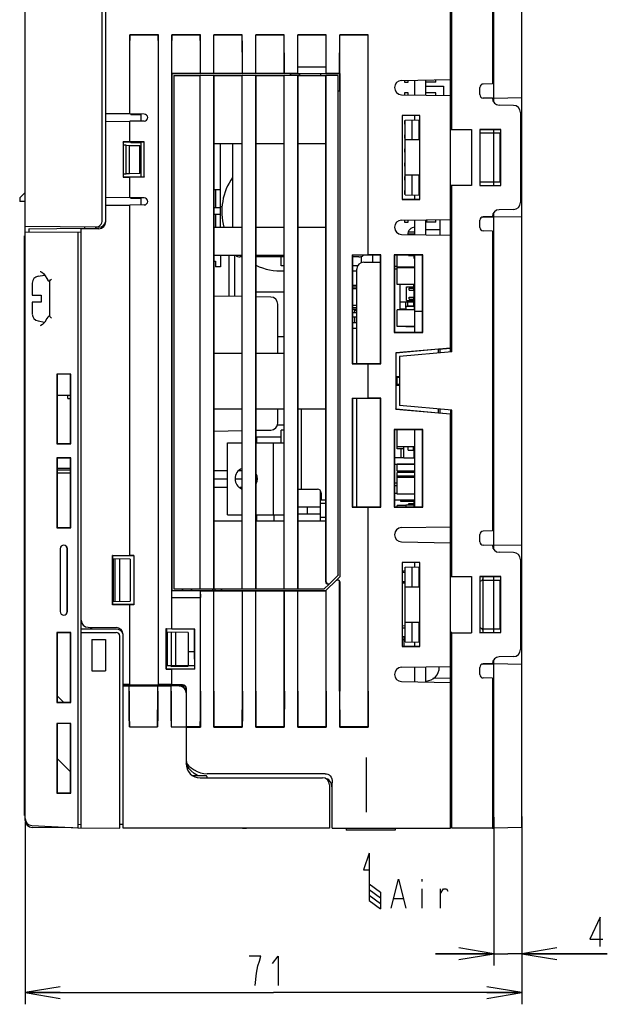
# Model space of a CAD drawing. Extents: x 36 to 422, y 13 to 287.
# Tile 14 of 16: x 199 to 250, y 151 to 236. Entities that reach past the tile are written whole.
import ezdxf

# ---------------------------------------------------------------- set-up
doc = ezdxf.new("R2010")
doc.units = 0
doc.header["$LTSCALE"] = 23.1
doc.layers.get('0').update_dxf_attribs({"linetype": 'CONTINUOUS'})
doc.layers.add('ALL_DIM', color=7, linetype='CONTINUOUS')
doc.layers.add('ALL_NOTE', color=7, linetype='CONTINUOUS')
doc.dimstyles.get("Standard").update_dxf_attribs({"dimtxt": 2.5, "dimasz": 2.5, "dimexe": 1.25, "dimexo": 0.625, "dimtad": 1, "dimcen": 2.5, "dimazin": 3, "dimtfac": 1, "dimtmove": 0, "dimatfit": 3})

# ---------------------------------------------------------------- blocks, each defined once
blk = doc.blocks.new('_OPEN')
at = {"color": 0, "linetype": 'BYBLOCK'}
for p, q in [((0, 0), (-1, 0.167)), ((-1, -0.167), (0, 0)), ((-1, 0), (0, 0))]:
    blk.add_line(p, q, dxfattribs=at)
blk = doc.blocks.new('*D8')
at = {"layer": 'ALL_DIM', "color": 2, "linetype": 'CONTINUOUS'}
for p, q in [((239.956, 167.573), (239.956, 154.839)), ((242.356, 167.615), (242.356, 154.839)), ((239.956, 155.839), (234.956, 155.839)), ((234.956, 155.839), (241.156, 155.839)), ((249.692, 155.839), (241.156, 155.839)), ((242.356, 155.839), (249.692, 155.839))]:
    blk.add_line(p, q, dxfattribs=at)
at = {"layer": 'ALL_DIM', "color": 2, "linetype": 'CONTINUOUS', "xscale": 3, "yscale": 3, "zscale": 3}
blk.add_blockref('_OPEN', (239.956, 155.839), dxfattribs=at)
at = {"layer": 'ALL_DIM', "color": 2, "linetype": 'CONTINUOUS', "xscale": 3, "yscale": 3, "zscale": 3, "rotation": 180}
blk.add_blockref('_OPEN', (242.356, 155.839), dxfattribs=at)
blk = doc.blocks.new('*D9')
at = {"layer": 'ALL_DIM', "color": 2, "linetype": 'CONTINUOUS'}
for p, q in [((242.356, 167.615), (242.356, 151.493)), ((199.756, 167.194), (199.756, 151.493)), ((199.756, 152.493), (221.056, 152.493)), ((242.356, 152.493), (221.056, 152.493))]:
    blk.add_line(p, q, dxfattribs=at)
at = {"layer": 'ALL_DIM', "color": 2, "linetype": 'CONTINUOUS', "xscale": 3, "yscale": 3, "zscale": 3, "rotation": 180}
blk.add_blockref('_OPEN', (199.756, 152.493), dxfattribs=at)
at = {"layer": 'ALL_DIM', "color": 2, "linetype": 'CONTINUOUS', "xscale": 3, "yscale": 3, "zscale": 3}
blk.add_blockref('_OPEN', (242.356, 152.493), dxfattribs=at)
blk = doc.blocks.new('ARROW_AIR_BL1', base_point=(229.502, 162.08))
at = {"color": 7, "linetype": 'CONTINUOUS'}
for p, q in [((229.262, 164.48), (228.782, 163.04)), ((229.262, 164.48), (229.262, 160.4)), ((228.782, 163.04), (229.262, 163.04)), ((229.262, 161.84), (230.222, 161.12)), ((229.262, 161.36), (230.222, 160.64)), ((229.262, 160.88), (230.222, 160.16)), ((230.222, 161.12), (230.222, 159.68)), ((229.262, 160.4), (230.222, 159.68))]:
    blk.add_line(p, q, dxfattribs=at)

msp = doc.modelspace()

# ---------------------------------------------------------------- linework, layer by layer
at = {"color": 7, "linetype": 'CONTINUOUS'}
for p, q in [((206.356, 218.831), (206.356, 243.407)), ((206.656, 218.703), (206.656, 243.423)), ((236.236, 207.506), (236.236, 243.423)), ((236.356, 226.636), (236.356, 243.423)), ((239.836, 243.423), (239.836, 230.542)), ((239.956, 228.96), (239.956, 243.36)), ((242.356, 166.665), (242.356, 243.318)), ((199.756, 167.291), (199.756, 241.893)), ((208.742, 234.737), (208.736, 234.743)), ((211.175, 234.742), (208.736, 234.743)), ((211.169, 234.736), (208.742, 234.737)), ((211.169, 234.736), (211.175, 234.742)), ((214.774, 234.741), (212.337, 234.742)), ((212.343, 234.736), (212.337, 234.742)), ((214.769, 234.736), (212.343, 234.736)), ((214.769, 234.736), (214.774, 234.741)), ((218.374, 234.741), (215.938, 234.741)), ((215.943, 234.735), (215.938, 234.741)), ((218.368, 234.735), (215.943, 234.735)), ((218.368, 234.735), (218.374, 234.741)), ((221.973, 234.74), (219.538, 234.74)), ((219.544, 234.735), (219.538, 234.74)), ((221.967, 234.734), (219.544, 234.735)), ((221.967, 234.734), (221.973, 234.74)), ((225.572, 234.739), (223.139, 234.74)), ((223.145, 234.734), (223.139, 234.74)), ((225.566, 234.733), (223.145, 234.734)), ((225.566, 234.733), (225.572, 234.739)), ((229.171, 234.738), (226.74, 234.739)), ((226.746, 234.733), (226.74, 234.739)), ((229.166, 234.733), (226.746, 234.733)), ((229.166, 234.733), (229.171, 234.738)), ((223.132, 232.013), (225.579, 232.013)), ((223.143, 231.423), (223.132, 232.013)), ((225.569, 231.423), (225.579, 232.013)), ((208.724, 227.956), (208.724, 231.648)), ((208.729, 227.956), (208.729, 231.648)), ((211.182, 178.943), (211.182, 231.648)), ((211.187, 178.949), (211.187, 231.648)), ((212.325, 183.75), (212.325, 231.648)), ((212.33, 231.433), (212.33, 231.648)), ((212.33, 231.433), (212.34, 231.423)), ((212.33, 231.433), (214.781, 231.433)), ((222.496, 231.423), (212.34, 231.423)), ((212.34, 231.423), (212.34, 187.023)), ((212.506, 231.273), (214.756, 231.273)), ((212.506, 231.273), (212.506, 187.173)), ((214.772, 231.268), (214.756, 231.273)), ((214.756, 187.173), (214.756, 231.273)), ((215.94, 231.268), (214.772, 231.268)), ((214.772, 187.178), (214.772, 231.268)), ((214.781, 231.433), (214.781, 231.648)), ((214.787, 231.439), (214.781, 231.433)), ((214.787, 231.439), (214.787, 231.648)), ((215.925, 231.439), (214.787, 231.439)), ((215.925, 231.439), (215.925, 231.648)), ((215.925, 231.439), (215.931, 231.433)), ((215.931, 231.433), (215.931, 231.648)), ((215.931, 231.433), (218.381, 231.433)), ((215.94, 231.268), (215.956, 231.273)), ((215.94, 187.178), (215.94, 231.268)), ((215.956, 231.273), (218.356, 231.273)), ((215.956, 187.173), (215.956, 231.273)), ((218.372, 231.268), (218.356, 231.273)), ((218.356, 187.173), (218.356, 231.273)), ((219.54, 231.268), (218.372, 231.268)), ((218.372, 187.178), (218.372, 231.268)), ((218.381, 231.433), (218.381, 231.648)), ((218.386, 231.439), (218.381, 231.433)), ((218.386, 231.439), (218.386, 231.648)), ((219.526, 231.439), (218.386, 231.439)), ((219.526, 231.439), (219.526, 231.648)), ((219.526, 231.439), (219.531, 231.433)), ((219.531, 231.433), (219.531, 231.648)), ((219.531, 231.433), (221.98, 231.433)), ((219.54, 231.268), (219.556, 231.273)), ((219.54, 187.178), (219.54, 231.268)), ((219.556, 231.273), (221.956, 231.273)), ((219.556, 187.173), (219.556, 231.273)), ((221.972, 231.268), (221.956, 231.273)), ((221.956, 187.173), (221.956, 231.273)), ((223.14, 231.268), (221.972, 231.268)), ((221.972, 187.178), (221.972, 231.268)), ((221.98, 231.433), (221.98, 231.648)), ((221.985, 231.439), (221.98, 231.433)), ((221.985, 231.439), (221.985, 231.648)), ((223.127, 231.439), (221.985, 231.439)), ((222.496, 231.423), (222.509, 231.409)), ((222.496, 231.423), (222.496, 231.273)), ((223.263, 231.41), (222.509, 231.409)), ((222.509, 231.409), (222.509, 231.273)), ((223.127, 231.439), (223.127, 231.648)), ((223.143, 231.423), (223.127, 231.439)), ((223.14, 231.268), (223.156, 231.273)), ((223.14, 187.178), (223.14, 231.268)), ((223.143, 231.423), (225.569, 231.423)), ((223.156, 231.273), (225.556, 231.273)), ((223.156, 187.173), (223.156, 231.273)), ((223.276, 231.423), (223.263, 231.41)), ((223.263, 231.273), (223.263, 231.41)), ((223.276, 231.423), (223.276, 231.273)), ((225.076, 231.423), (225.089, 231.41)), ((225.076, 231.423), (225.076, 231.273)), ((226.756, 231.41), (225.089, 231.41)), ((225.089, 231.41), (225.089, 231.273)), ((225.572, 231.268), (225.556, 231.273)), ((225.556, 187.758), (225.556, 231.273)), ((225.584, 231.439), (225.569, 231.423)), ((226.601, 231.268), (225.572, 231.268)), ((225.572, 187.763), (225.572, 231.268)), ((225.584, 231.439), (225.584, 231.648)), ((226.728, 231.439), (225.584, 231.439)), ((226.606, 231.273), (226.601, 231.268)), ((226.601, 188.357), (226.601, 231.268)), ((226.606, 188.373), (226.606, 231.273)), ((226.728, 231.439), (226.728, 231.648)), ((226.728, 231.439), (226.733, 231.433)), ((226.733, 231.433), (226.733, 231.648)), ((226.733, 231.433), (226.779, 231.433)), ((226.756, 231.41), (226.779, 231.433)), ((226.756, 229.923), (226.756, 231.41)), ((226.779, 188.246), (226.779, 231.433)), ((229.178, 215.845), (229.178, 231.648)), ((229.184, 215.851), (229.184, 231.648)), ((232.036, 230.833), (236.236, 230.907)), ((233.176, 229.592), (233.176, 230.853)), ((234.136, 229.576), (234.136, 230.87)), ((234.976, 230.673), (234.976, 230.885)), ((232.306, 230.838), (232.306, 230.673)), ((232.306, 230.673), (232.606, 230.673)), ((232.606, 230.673), (232.606, 230.843)), ((234.976, 230.673), (234.136, 230.673)), ((234.136, 230.343), (235.636, 230.343)), ((235.636, 230.343), (235.636, 229.55)), ((238.756, 229.618), (238.756, 230.228)), ((239.836, 230.542), (239.051, 230.528)), ((226.768, 229.923), (226.606, 229.923)), ((226.768, 188.246), (226.768, 229.923)), ((232.036, 229.612), (236.236, 229.539)), ((232.606, 229.773), (232.306, 229.773)), ((232.306, 229.773), (232.306, 229.608)), ((232.606, 229.602), (232.606, 229.773)), ((234.976, 229.773), (234.136, 229.773)), ((234.976, 229.561), (234.976, 229.773)), ((238.946, 229.34), (239.956, 229.323)), ((239.836, 229.304), (239.051, 229.318)), ((239.956, 229.323), (242.356, 229.365)), ((241.646, 228.691), (240.425, 228.713)), ((208.724, 227.956), (206.656, 227.974)), ((209.956, 227.945), (208.729, 227.956)), ((208.816, 227.955), (208.816, 227.883)), ((209.656, 227.883), (208.816, 227.883)), ((209.656, 227.948), (209.656, 227.338)), ((233.607, 227.834), (232.085, 227.834)), ((232.085, 227.834), (232.085, 220.612)), ((233.596, 227.823), (232.096, 227.823)), ((232.096, 227.823), (232.096, 220.623)), ((233.176, 227.452), (233.176, 227.823)), ((233.596, 220.623), (233.596, 227.823)), ((233.607, 220.612), (233.607, 227.834)), ((242.236, 228.091), (242.236, 220.354)), ((206.656, 227.311), (208.724, 227.329)), ((208.724, 225.559), (208.724, 227.329)), ((209.956, 227.34), (208.729, 227.33)), ((208.729, 225.554), (208.729, 227.33)), ((232.336, 227.373), (232.306, 227.373)), ((232.306, 227.373), (232.306, 227.073)), ((232.306, 227.073), (232.336, 227.073)), ((232.336, 227.437), (233.596, 227.459)), ((232.336, 221.009), (232.336, 227.437)), ((232.936, 225.723), (232.936, 227.447)), ((233.536, 227.458), (233.536, 225.723)), ((236.356, 226.631), (236.236, 226.631)), ((236.236, 226.623), (236.356, 226.624)), ((236.356, 226.636), (238.036, 226.636)), ((238.036, 226.636), (238.036, 221.809)), ((240.569, 226.636), (238.756, 226.636)), ((238.756, 226.636), (238.756, 221.809)), ((238.756, 226.623), (240.556, 226.623)), ((239.956, 221.823), (239.956, 226.623)), ((240.569, 226.636), (240.556, 226.623)), ((240.556, 221.823), (240.556, 226.623)), ((240.569, 221.81), (240.569, 226.636)), ((232.336, 226.173), (232.306, 226.173)), ((232.306, 226.173), (232.306, 225.873)), ((232.306, 225.873), (232.336, 225.873)), ((238.756, 226.323), (240.496, 226.323)), ((240.496, 222.123), (240.496, 226.323)), ((208.156, 225.543), (208.14, 225.559)), ((208.724, 225.559), (208.14, 225.559)), ((208.14, 225.559), (208.14, 222.527)), ((209.956, 225.543), (208.156, 225.543)), ((208.156, 225.543), (208.156, 222.543)), ((208.397, 225.264), (208.156, 225.268)), ((208.397, 225.264), (208.696, 225.259)), ((208.397, 222.822), (208.397, 225.264)), ((208.696, 225.259), (209.596, 225.243)), ((208.696, 222.826), (208.696, 225.259)), ((208.729, 225.554), (208.724, 225.559)), ((209.967, 225.554), (208.729, 225.554)), ((208.816, 225.543), (208.816, 225.483)), ((209.656, 225.483), (208.816, 225.483)), ((209.596, 222.843), (209.596, 225.243)), ((209.656, 225.543), (209.656, 222.543)), ((209.956, 225.543), (209.967, 225.554)), ((209.956, 222.543), (209.956, 225.543)), ((209.967, 222.532), (209.967, 225.554)), ((215.956, 225.423), (218.356, 225.423)), ((216.496, 218.223), (216.496, 225.423)), ((217.576, 218.223), (217.576, 225.423)), ((219.556, 225.423), (221.956, 225.423)), ((223.156, 225.423), (225.556, 225.423)), ((232.336, 224.973), (232.306, 224.973)), ((232.306, 224.973), (232.306, 224.673)), ((233.536, 225.723), (232.336, 225.723)), ((209.656, 224.583), (209.596, 224.583)), ((209.656, 224.283), (209.596, 224.283)), ((232.306, 224.673), (232.336, 224.673)), ((209.656, 223.623), (209.596, 223.623)), ((209.656, 223.383), (209.596, 223.383)), ((232.336, 223.773), (232.306, 223.773)), ((232.306, 223.773), (232.306, 223.473)), ((232.306, 223.473), (232.336, 223.473)), ((208.156, 222.543), (208.14, 222.527)), ((208.14, 222.527), (208.724, 222.527)), ((208.156, 222.818), (208.397, 222.822)), ((208.156, 222.543), (209.956, 222.543)), ((208.696, 222.826), (208.397, 222.822)), ((209.596, 222.843), (208.696, 222.826)), ((208.729, 222.532), (208.724, 222.527)), ((208.724, 220.756), (208.724, 222.527)), ((209.967, 222.532), (208.729, 222.532)), ((208.729, 220.756), (208.729, 222.532)), ((209.656, 223.083), (209.596, 223.083)), ((209.956, 222.543), (209.967, 222.532)), ((232.336, 222.573), (232.306, 222.573)), ((232.306, 222.573), (232.306, 222.273)), ((232.336, 222.723), (233.536, 222.723)), ((232.936, 220.998), (232.936, 222.723)), ((233.536, 222.723), (233.536, 220.988)), ((232.306, 222.273), (232.336, 222.273)), ((236.236, 221.823), (236.356, 221.822)), ((236.356, 221.814), (236.236, 221.815)), ((238.036, 221.809), (236.356, 221.809)), ((236.356, 207.517), (236.356, 221.809)), ((238.756, 222.123), (240.496, 222.123)), ((238.756, 221.823), (240.556, 221.823)), ((238.756, 221.809), (240.569, 221.81)), ((240.569, 221.81), (240.556, 221.823)), ((199.276, 220.743), (199.756, 221.223)), ((199.276, 220.743), (199.276, 220.443)), ((208.724, 220.756), (206.656, 220.774)), ((209.956, 220.745), (208.729, 220.756)), ((208.816, 220.755), (208.816, 220.683)), ((209.656, 220.748), (209.656, 220.138)), ((216.496, 221.433), (215.956, 221.433)), ((216.076, 221.433), (216.076, 219.933)), ((232.336, 221.373), (232.306, 221.373)), ((232.306, 221.373), (232.306, 221.073)), ((232.306, 221.073), (232.336, 221.073)), ((232.336, 221.009), (233.596, 220.987)), ((233.176, 220.623), (233.176, 220.994)), ((199.756, 220.443), (199.276, 220.443)), ((206.656, 220.111), (208.724, 220.129)), ((208.724, 190.039), (208.724, 220.129)), ((209.956, 220.14), (208.729, 220.13)), ((208.729, 190.034), (208.729, 220.13)), ((209.656, 220.683), (208.816, 220.683)), ((215.956, 219.933), (216.496, 219.933)), ((216.669, 219.975), (216.496, 219.975)), ((232.085, 220.612), (233.607, 220.612)), ((233.596, 220.623), (232.096, 220.623)), ((216.496, 219.333), (215.956, 219.333)), ((216.076, 219.333), (216.076, 218.223)), ((238.946, 219.105), (239.956, 219.123)), ((239.836, 219.142), (239.051, 219.128)), ((239.956, 190.56), (239.956, 219.485)), ((242.356, 219.081), (239.956, 219.123)), ((241.646, 219.754), (240.425, 219.733)), ((205.754, 218.231), (199.756, 218.283)), ((204.856, 218.103), (204.856, 218.239)), ((206.055, 218.228), (205.753, 218.229)), ((215.956, 218.223), (218.356, 218.223)), ((219.556, 218.223), (221.956, 218.223)), ((223.156, 218.223), (225.556, 218.223)), ((232.036, 218.833), (236.236, 218.907)), ((232.306, 218.838), (232.306, 218.673)), ((232.306, 218.673), (232.606, 218.673)), ((232.606, 218.673), (232.606, 218.843)), ((233.176, 217.592), (233.176, 218.853)), ((234.136, 217.576), (234.136, 218.87)), ((234.136, 218.793), (234.226, 218.793)), ((234.976, 218.673), (234.136, 218.673)), ((234.226, 218.793), (234.226, 218.872)), ((234.976, 218.673), (234.976, 218.885)), ((235.336, 218.891), (235.336, 217.555)), ((238.756, 218.218), (238.756, 218.828)), ((199.756, 217.503), (199.696, 217.503)), ((199.696, 167.703), (199.696, 217.503)), ((199.756, 217.803), (204.556, 217.845)), ((200.056, 218.105), (204.855, 218.147)), ((200.056, 218.105), (200.056, 217.805)), ((204.256, 217.842), (204.256, 166.639)), ((204.556, 166.654), (204.556, 218.145)), ((206.056, 218.103), (204.556, 218.103)), ((232.036, 217.612), (236.236, 217.539)), ((233.176, 217.623), (232.591, 217.623)), ((233.176, 217.803), (232.613, 217.803)), ((234.136, 218.043), (235.336, 218.043)), ((239.836, 217.904), (239.051, 217.918)), ((239.836, 217.904), (239.836, 192.142)), ((215.956, 215.823), (218.356, 215.823)), ((216.496, 215.823), (216.496, 214.833)), ((217.216, 215.82), (217.216, 212.296)), ((217.696, 215.82), (217.696, 212.288)), ((218.356, 215.673), (218.188, 215.673)), ((219.556, 215.823), (221.956, 215.823)), ((221.956, 215.673), (219.556, 215.673)), ((221.716, 214.906), (221.716, 215.673)), ((227.813, 215.846), (229.178, 215.845)), ((227.813, 215.846), (227.836, 215.823)), ((227.813, 215.846), (227.813, 206.5)), ((230.236, 215.823), (227.836, 215.823)), ((227.836, 215.823), (227.836, 206.523)), ((228.376, 215.673), (227.836, 215.673)), ((228.616, 215.192), (228.616, 215.725)), ((229.178, 215.845), (229.184, 215.851)), ((230.263, 215.85), (229.184, 215.851)), ((229.576, 215.223), (229.576, 215.823)), ((230.263, 215.85), (230.236, 215.823)), ((230.236, 206.523), (230.236, 215.823)), ((230.263, 206.495), (230.263, 215.85)), ((233.863, 215.85), (231.409, 215.85)), ((231.409, 215.85), (231.436, 215.823)), ((231.409, 215.85), (231.409, 209.196)), ((233.836, 215.823), (231.436, 215.823)), ((231.436, 215.823), (231.436, 209.223)), ((231.676, 213.303), (231.676, 215.823)), ((232.636, 215.823), (232.636, 215.787)), ((232.636, 215.787), (233.08, 215.787)), ((233.08, 215.787), (233.08, 215.583)), ((233.176, 209.223), (233.176, 215.823)), ((233.863, 215.85), (233.836, 215.823)), ((233.836, 209.223), (233.836, 215.823)), ((233.863, 209.196), (233.863, 215.85)), ((215.956, 215.313), (216.076, 215.313)), ((216.076, 215.313), (216.076, 214.833)), ((216.496, 214.833), (216.076, 214.833)), ((221.956, 214.906), (221.716, 214.906)), ((228.269, 214.906), (227.836, 214.906)), ((228.796, 215.223), (230.236, 215.223)), ((231.436, 214.884), (231.676, 214.884)), ((233.176, 214.793), (231.676, 214.793)), ((233.08, 215.583), (233.176, 215.583)), ((200.852, 214.026), (201.413, 214.125)), ((201.464, 214.061), (201.61, 213.814)), ((228.196, 214.443), (227.836, 214.443)), ((228.196, 206.523), (228.196, 214.623)), ((231.436, 214.656), (231.676, 214.656)), ((233.176, 214.743), (231.676, 214.743)), ((200.356, 213.403), (200.356, 212.403)), ((201.804, 213.583), (201.856, 213.547)), ((201.856, 210.621), (201.856, 213.585)), ((227.836, 213.243), (228.196, 213.243)), ((227.836, 213.105), (228.196, 213.105)), ((233.176, 213.303), (231.676, 213.303)), ((231.916, 211.203), (231.916, 213.303)), ((232.456, 213.123), (233.116, 213.123)), ((232.456, 211.923), (232.456, 213.123)), ((233.056, 213.303), (233.056, 213.123)), ((233.116, 213.003), (233.116, 213.123)), ((200.356, 212.403), (201.106, 212.403)), ((201.106, 212.403), (201.106, 211.803)), ((218.356, 212.276), (215.956, 212.318)), ((219.556, 212.673), (221.956, 212.673)), ((220.826, 212.233), (219.556, 212.255)), ((228.196, 212.943), (227.836, 212.943)), ((232.696, 213.003), (233.176, 213.003)), ((232.696, 212.823), (232.696, 213.003)), ((232.696, 212.823), (233.176, 212.823)), ((233.086, 212.823), (233.086, 213.003)), ((233.116, 212.223), (233.116, 212.823)), ((233.116, 212.613), (233.176, 212.613)), ((233.116, 212.433), (233.176, 212.433)), ((201.106, 211.803), (200.356, 211.803)), ((200.356, 211.803), (200.356, 210.783)), ((221.416, 207.423), (221.416, 211.633)), ((228.196, 211.503), (227.836, 211.503)), ((233.056, 211.803), (231.916, 211.803)), ((232.411, 211.323), (232.411, 211.803)), ((233.116, 211.413), (232.42, 211.413)), ((232.42, 211.413), (232.42, 211.143)), ((232.456, 211.923), (233.116, 211.923)), ((232.561, 211.803), (232.561, 211.473)), ((232.561, 211.473), (233.176, 211.473)), ((232.696, 212.223), (233.176, 212.223)), ((232.696, 212.043), (232.696, 212.223)), ((232.696, 212.043), (233.176, 212.043)), ((233.056, 211.923), (233.056, 211.473)), ((233.086, 212.043), (233.086, 212.223)), ((233.116, 211.923), (233.116, 212.043)), ((233.116, 211.413), (233.116, 211.143)), ((201.856, 210.658), (201.802, 210.621)), ((227.836, 211.341), (228.196, 211.341)), ((227.836, 211.203), (228.196, 211.203)), ((227.836, 210.903), (228.196, 210.903)), ((228.016, 211.203), (228.016, 210.903)), ((228.016, 211.118), (228.196, 211.118)), ((233.176, 211.143), (231.676, 211.143)), ((231.676, 209.703), (231.676, 211.143)), ((232.42, 211.203), (231.916, 211.203)), ((232.411, 211.143), (232.411, 211.203)), ((233.176, 211.233), (233.116, 211.233)), ((233.176, 211.023), (233.836, 211.023)), ((200.852, 210.18), (201.417, 210.08)), ((227.836, 210.543), (228.196, 210.543)), ((227.836, 210.033), (228.196, 210.033)), ((228.016, 210.543), (228.016, 210.033)), ((228.196, 209.523), (227.836, 209.523)), ((231.409, 209.196), (231.436, 209.223)), ((231.409, 209.196), (233.863, 209.196)), ((231.436, 209.223), (233.836, 209.223)), ((233.176, 209.703), (231.676, 209.703)), ((232.42, 209.703), (232.42, 209.673)), ((233.116, 209.673), (232.42, 209.673)), ((233.116, 209.703), (233.116, 209.673)), ((233.863, 209.196), (233.836, 209.223)), ((221.416, 208.833), (221.956, 208.833)), ((215.956, 207.423), (218.356, 207.423)), ((219.556, 207.423), (221.956, 207.423)), ((236.236, 207.847), (231.541, 207.436)), ((231.541, 207.436), (231.556, 207.423)), ((231.541, 207.436), (231.541, 202.609)), ((235.216, 207.743), (231.556, 207.423)), ((231.556, 207.423), (231.556, 202.623)), ((236.356, 207.517), (231.856, 207.123)), ((235.216, 207.747), (236.236, 207.837)), ((235.216, 207.417), (235.216, 207.747)), ((235.336, 207.758), (235.336, 207.427)), ((227.813, 206.5), (227.836, 206.523)), ((227.813, 206.5), (229.178, 206.5)), ((227.836, 206.523), (230.236, 206.523)), ((229.178, 206.5), (229.184, 206.495)), ((229.178, 203.545), (229.178, 206.5)), ((229.184, 206.495), (230.263, 206.495)), ((229.184, 203.551), (229.184, 206.495)), ((230.263, 206.495), (230.236, 206.523)), ((231.856, 207.123), (231.856, 202.923)), ((203.655, 205.622), (202.458, 205.621)), ((202.458, 205.621), (202.483, 205.596)), ((202.458, 205.621), (202.458, 199.625)), ((203.629, 205.596), (202.483, 205.596)), ((202.483, 205.596), (202.483, 199.65)), ((203.655, 205.622), (203.629, 205.596)), ((203.629, 199.649), (203.629, 205.596)), ((203.655, 199.624), (203.655, 205.622)), ((231.856, 205.387), (231.556, 205.371)), ((231.556, 204.675), (231.856, 204.659)), ((231.676, 204.723), (231.676, 205.377)), ((231.856, 205.323), (231.676, 205.323)), ((231.856, 204.723), (231.676, 204.723)), ((202.483, 203.811), (203.629, 203.811)), ((203.416, 203.511), (203.416, 203.811)), ((203.416, 203.511), (203.629, 203.511)), ((227.813, 203.546), (229.178, 203.545)), ((227.813, 203.546), (227.836, 203.523)), ((227.813, 203.546), (227.813, 194.2)), ((230.236, 203.523), (227.836, 203.523)), ((227.836, 203.523), (227.836, 194.223)), ((228.196, 194.223), (228.196, 203.523)), ((229.178, 203.545), (229.184, 203.551)), ((230.263, 203.55), (229.184, 203.551)), ((230.263, 203.55), (230.236, 203.523)), ((230.236, 194.223), (230.236, 203.523)), ((230.263, 194.195), (230.263, 203.55)), ((215.956, 202.623), (218.356, 202.623)), ((219.556, 202.623), (221.956, 202.623)), ((221.416, 201.412), (221.416, 202.623)), ((223.156, 202.623), (225.556, 202.623)), ((223.456, 195.723), (223.456, 202.623)), ((231.541, 202.609), (231.556, 202.623)), ((231.541, 202.609), (236.236, 202.199)), ((231.556, 202.623), (235.216, 202.303)), ((236.356, 202.529), (231.856, 202.923)), ((235.216, 202.298), (235.216, 202.629)), ((235.216, 202.298), (236.236, 202.209)), ((235.336, 202.618), (235.336, 202.288)), ((236.236, 202.54), (236.236, 202.209)), ((236.236, 166.623), (236.236, 202.204)), ((236.356, 188.236), (236.356, 202.529)), ((221.398, 201.273), (221.956, 201.273)), ((215.956, 200.728), (218.356, 200.769)), ((219.556, 200.79), (220.826, 200.813)), ((221.956, 200.806), (221.716, 200.806)), ((221.716, 199.719), (221.716, 200.806)), ((233.863, 200.85), (231.409, 200.85)), ((231.409, 200.85), (231.436, 200.823)), ((231.409, 200.85), (231.409, 194.196)), ((233.836, 200.823), (231.436, 200.823)), ((231.436, 200.823), (231.436, 194.223)), ((231.676, 199.203), (231.676, 200.823)), ((233.176, 194.223), (233.176, 200.823)), ((233.863, 200.85), (233.836, 200.823)), ((233.836, 194.223), (233.836, 200.823)), ((233.863, 194.196), (233.863, 200.85)), ((202.458, 199.625), (202.483, 199.65)), ((202.458, 199.625), (203.655, 199.624)), ((202.483, 199.65), (203.629, 199.649)), ((203.655, 199.624), (203.629, 199.649)), ((217.096, 199.719), (218.356, 199.719)), ((217.096, 193.539), (217.096, 199.719)), ((219.556, 199.719), (221.956, 199.719)), ((221.716, 200.206), (219.616, 200.206)), ((219.616, 199.719), (219.616, 200.206)), ((221.056, 193.539), (221.056, 199.719)), ((233.176, 199.383), (231.676, 199.383)), ((232.222, 199.203), (231.676, 199.203)), ((231.976, 199.203), (231.976, 198.429)), ((232.222, 198.423), (232.222, 199.383)), ((232.618, 199.071), (232.618, 199.383)), ((232.618, 199.071), (233.176, 199.071)), ((233.074, 199.071), (233.074, 199.383)), ((233.116, 198.423), (233.116, 199.071)), ((203.655, 198.422), (202.458, 198.421)), ((202.458, 198.421), (202.483, 198.396)), ((202.458, 198.421), (202.458, 192.425)), ((203.629, 198.396), (202.483, 198.396)), ((202.483, 198.396), (202.483, 192.45)), ((203.655, 198.422), (203.629, 198.396)), ((203.629, 192.449), (203.629, 198.396)), ((203.655, 192.424), (203.655, 198.422)), ((232.222, 198.429), (231.436, 198.429)), ((231.436, 197.889), (233.176, 197.889)), ((233.176, 197.883), (231.676, 197.883)), ((231.676, 197.283), (231.676, 197.883)), ((232.222, 198.423), (233.116, 198.423)), ((233.176, 198.429), (233.116, 198.429)), ((202.483, 197.548), (203.629, 197.534)), ((202.483, 197.403), (203.629, 197.403)), ((203.629, 197.103), (202.483, 197.103)), ((215.956, 197.337), (217.096, 197.337)), ((218.103, 197.337), (218.356, 197.337)), ((218.161, 197.337), (218.356, 197.315)), ((233.176, 197.283), (231.676, 197.283)), ((233.176, 197.163), (231.676, 197.163)), ((231.676, 195.303), (231.676, 197.163)), ((231.976, 197.283), (231.976, 197.163)), ((215.956, 196.623), (217.096, 196.623)), ((217.78, 196.623), (218.356, 196.623)), ((219.616, 196.341), (219.616, 196.917)), ((231.436, 196.284), (231.676, 196.284)), ((233.176, 196.863), (231.676, 196.863)), ((233.176, 196.743), (231.676, 196.743)), ((217.096, 195.873), (215.956, 195.873)), ((218.356, 195.873), (218.163, 195.873)), ((223.156, 195.723), (224.836, 195.723)), ((225.076, 193.023), (225.076, 195.593)), ((225.136, 195.423), (225.136, 194.823)), ((231.436, 196.056), (231.676, 196.056)), ((231.676, 195.369), (231.436, 195.369)), ((225.076, 194.523), (225.556, 194.523)), ((225.136, 194.823), (225.556, 194.823)), ((231.436, 194.829), (233.176, 194.829)), ((233.176, 195.303), (231.676, 195.303)), ((231.976, 194.673), (231.976, 194.829)), ((233.176, 194.673), (231.976, 194.673)), ((233.08, 194.673), (233.08, 194.469)), ((223.156, 194.223), (225.076, 194.223)), ((223.936, 194.223), (223.936, 193.623)), ((227.813, 194.2), (227.836, 194.223)), ((227.813, 194.2), (229.178, 194.2)), ((227.836, 194.223), (230.236, 194.223)), ((229.178, 194.2), (229.184, 194.195)), ((229.178, 178.398), (229.178, 194.2)), ((229.184, 194.195), (230.263, 194.195)), ((229.184, 178.398), (229.184, 194.195)), ((230.263, 194.195), (230.236, 194.223)), ((231.409, 194.196), (231.436, 194.223)), ((231.409, 194.196), (233.863, 194.196)), ((231.436, 194.223), (233.836, 194.223)), ((232.42, 194.343), (231.676, 194.343)), ((231.676, 194.223), (231.676, 194.343)), ((233.176, 194.373), (232.42, 194.373)), ((232.42, 194.373), (232.42, 194.223)), ((232.6, 194.409), (232.6, 194.373)), ((233.08, 194.469), (232.66, 194.469)), ((233.08, 194.373), (233.08, 194.223)), ((233.863, 194.196), (233.836, 194.223)), ((215.956, 193.023), (218.356, 193.023)), ((217.096, 193.539), (218.356, 193.539)), ((219.556, 193.539), (221.956, 193.539)), ((219.556, 193.023), (221.956, 193.023)), ((219.616, 193.023), (219.616, 193.539)), ((221.116, 193.023), (221.116, 193.539)), ((223.156, 193.623), (225.076, 193.623)), ((223.156, 193.023), (225.556, 193.023)), ((225.076, 193.323), (225.556, 193.323)), ((202.458, 192.425), (202.483, 192.45)), ((202.458, 192.425), (203.655, 192.424)), ((202.483, 192.45), (203.629, 192.449)), ((203.655, 192.424), (203.629, 192.449)), ((232.036, 192.433), (236.236, 192.507)), ((239.836, 192.142), (239.051, 192.128)), ((232.036, 191.212), (236.236, 191.139)), ((238.756, 191.218), (238.756, 191.828)), ((202.747, 190.623), (202.747, 185.223)), ((202.756, 190.623), (202.756, 185.223)), ((203.356, 185.223), (203.356, 190.623)), ((203.365, 185.223), (203.365, 190.623)), ((238.946, 190.94), (239.956, 190.923)), ((239.836, 190.904), (239.051, 190.918)), ((239.956, 190.923), (242.356, 190.965)), ((241.646, 190.291), (240.425, 190.313)), ((207.24, 190.039), (208.724, 190.039)), ((207.256, 190.023), (207.24, 190.039)), ((207.24, 185.807), (207.24, 190.039)), ((207.256, 190.023), (209.056, 190.023)), ((207.256, 185.823), (207.256, 190.023)), ((208.756, 189.723), (207.256, 189.749)), ((207.316, 186.098), (207.316, 189.748)), ((207.477, 186.101), (207.477, 189.745)), ((207.856, 186.107), (207.856, 189.739)), ((208.724, 190.039), (208.729, 190.034)), ((209.067, 190.034), (208.729, 190.034)), ((208.756, 189.723), (208.756, 186.123)), ((209.067, 190.034), (209.056, 190.023)), ((209.056, 190.023), (209.056, 185.823)), ((209.067, 190.034), (209.067, 185.811)), ((233.607, 189.434), (232.085, 189.434)), ((232.096, 189.423), (232.085, 189.434)), ((232.085, 189.434), (232.085, 182.212)), ((233.596, 189.423), (232.096, 189.423)), ((232.096, 189.423), (232.096, 182.223)), ((233.176, 189.052), (233.176, 189.423)), ((233.596, 189.423), (233.607, 189.434)), ((233.596, 182.223), (233.596, 189.423)), ((233.607, 182.212), (233.607, 189.434)), ((242.236, 189.691), (242.236, 181.954)), ((232.336, 188.587), (232.096, 188.583)), ((232.336, 189.037), (233.596, 189.059)), ((232.336, 182.609), (232.336, 189.037)), ((232.936, 187.323), (232.936, 189.047)), ((233.536, 189.058), (233.536, 187.323)), ((226.42, 187.887), (225.584, 187.051)), ((225.879, 187.636), (226.601, 188.357)), ((226.47, 187.922), (226.42, 187.887)), ((226.426, 187.893), (226.779, 188.246)), ((226.606, 188.373), (226.601, 188.357)), ((226.728, 178.398), (226.728, 187.76)), ((226.733, 187.765), (226.733, 178.398)), ((232.096, 187.807), (232.336, 187.811)), ((236.236, 188.223), (238.036, 188.236)), ((236.356, 188.231), (236.236, 188.231)), ((236.356, 188.236), (238.036, 188.236)), ((238.036, 188.236), (238.036, 183.409)), ((240.569, 188.236), (238.756, 188.236)), ((238.756, 188.236), (238.756, 183.409)), ((238.756, 188.223), (240.556, 188.223)), ((239.056, 183.511), (239.056, 188.134)), ((239.056, 187.923), (240.496, 187.923)), ((239.956, 183.423), (239.956, 188.223)), ((240.496, 183.723), (240.496, 187.923)), ((240.569, 188.236), (240.556, 188.223)), ((240.556, 183.423), (240.556, 188.223)), ((240.569, 183.41), (240.569, 188.236)), ((212.33, 186.423), (212.34, 187.023)), ((212.34, 187.023), (215.836, 187.023)), ((212.506, 187.173), (214.756, 187.173)), ((213.256, 187.023), (213.256, 187.173)), ((213.256, 187.023), (213.271, 187.038)), ((213.271, 187.038), (213.271, 187.173)), ((213.271, 187.038), (214.021, 187.038)), ((214.021, 187.038), (214.021, 187.173)), ((214.036, 187.023), (214.021, 187.038)), ((214.036, 187.023), (214.036, 187.173)), ((214.772, 187.178), (214.756, 187.173)), ((214.771, 187.023), (214.787, 187.007)), ((214.771, 187.023), (214.781, 186.423)), ((214.772, 187.178), (215.94, 187.178)), ((214.787, 187.007), (215.925, 187.007)), ((214.787, 178.398), (214.787, 187.007)), ((215.836, 187.023), (215.836, 187.173)), ((215.836, 187.023), (215.851, 187.038)), ((215.851, 187.173), (215.851, 187.038)), ((215.851, 187.038), (216.601, 187.038)), ((215.925, 187.007), (215.931, 187.012)), ((215.925, 178.398), (215.925, 187.007)), ((215.931, 187.012), (218.381, 187.012)), ((215.931, 178.398), (215.931, 187.012)), ((215.94, 187.178), (215.956, 187.173)), ((215.956, 187.173), (218.356, 187.173)), ((216.016, 187.173), (216.016, 187.038)), ((216.601, 187.038), (216.601, 187.173)), ((216.616, 187.023), (216.601, 187.038)), ((216.616, 187.023), (216.616, 187.173)), ((216.616, 187.023), (225.545, 187.023)), ((218.372, 187.178), (218.356, 187.173)), ((218.372, 187.178), (219.54, 187.178)), ((218.386, 187.007), (218.381, 187.012)), ((218.381, 178.398), (218.381, 187.012)), ((218.386, 187.007), (219.526, 187.007)), ((218.386, 178.398), (218.386, 187.007)), ((219.526, 187.007), (219.531, 187.012)), ((219.526, 178.398), (219.526, 187.007)), ((219.531, 187.012), (221.98, 187.012)), ((219.531, 178.398), (219.531, 187.012)), ((219.54, 187.178), (219.556, 187.173)), ((219.556, 187.173), (221.956, 187.173)), ((221.972, 187.178), (221.956, 187.173)), ((221.972, 187.178), (223.14, 187.178)), ((221.985, 187.007), (221.98, 187.012)), ((221.98, 178.398), (221.98, 187.012)), ((221.985, 187.007), (223.127, 187.007)), ((221.985, 178.398), (221.985, 187.007)), ((223.127, 187.007), (223.132, 187.012)), ((223.127, 178.398), (223.127, 187.007)), ((223.132, 187.012), (225.545, 187.012)), ((223.132, 178.398), (223.132, 187.012)), ((223.14, 187.178), (223.156, 187.173)), ((223.156, 187.173), (225.406, 187.173)), ((225.817, 187.584), (225.406, 187.173)), ((225.579, 187.046), (225.545, 187.012)), ((225.579, 178.398), (225.579, 187.046)), ((225.584, 178.398), (225.584, 187.051)), ((225.809, 187.592), (225.879, 187.636)), ((232.336, 187.664), (232.096, 187.657)), ((233.536, 187.323), (232.336, 187.323)), ((207.256, 186.097), (208.756, 186.123)), ((212.33, 186.423), (214.781, 186.423)), ((212.33, 183.745), (212.33, 186.423)), ((214.781, 178.398), (214.781, 186.423)), ((207.256, 185.823), (207.24, 185.807)), ((208.724, 185.806), (207.24, 185.807)), ((209.056, 185.823), (207.256, 185.823)), ((208.724, 185.806), (208.729, 185.811)), ((208.724, 178.948), (208.724, 185.806)), ((209.067, 185.811), (208.729, 185.811)), ((208.729, 178.943), (208.729, 185.811)), ((209.056, 185.823), (209.067, 185.811)), ((207.556, 183.723), (204.556, 183.723)), ((205.151, 183.869), (207.561, 183.848)), ((205.336, 183.867), (205.336, 183.723)), ((205.456, 183.723), (205.456, 183.866)), ((211.85, 183.756), (212.325, 183.75)), ((211.876, 183.729), (211.85, 183.756)), ((211.85, 180.277), (211.85, 183.756)), ((214.276, 183.7), (211.876, 183.729)), ((211.876, 183.729), (211.876, 181.151)), ((212.33, 183.745), (212.325, 183.75)), ((212.33, 183.745), (214.297, 183.721)), ((214.297, 183.721), (214.276, 183.7)), ((214.276, 181.122), (214.276, 183.7)), ((214.297, 180.282), (214.297, 183.721)), ((232.336, 183.982), (232.096, 183.988)), ((232.096, 183.839), (232.336, 183.835)), ((232.336, 184.323), (233.536, 184.323)), ((232.936, 182.598), (232.936, 184.323)), ((233.536, 184.323), (233.536, 182.588)), ((240.496, 183.723), (239.056, 183.723)), ((203.655, 183.422), (202.458, 183.421)), ((202.458, 183.421), (202.483, 183.396)), ((202.458, 183.421), (202.458, 177.425)), ((203.629, 183.396), (202.483, 183.396)), ((202.483, 183.396), (202.483, 177.45)), ((203.655, 183.422), (203.629, 183.396)), ((203.629, 177.449), (203.629, 183.396)), ((203.655, 177.424), (203.655, 183.422)), ((204.556, 183.423), (207.556, 183.423)), ((205.456, 182.823), (206.629, 182.823)), ((205.456, 182.823), (205.456, 180.123)), ((206.629, 182.823), (206.629, 180.123)), ((207.856, 166.625), (207.856, 183.123)), ((208.156, 178.84), (208.156, 183.248)), ((213.736, 183.411), (211.876, 183.444)), ((211.936, 183.443), (211.936, 180.603)), ((212.263, 183.437), (212.263, 180.469)), ((212.656, 183.43), (212.656, 180.476)), ((213.736, 183.411), (213.736, 180.603)), ((232.336, 183.059), (232.096, 183.063)), ((232.276, 182.793), (232.096, 182.793)), ((232.276, 182.223), (232.276, 183.06)), ((236.236, 183.423), (238.036, 183.409)), ((236.356, 183.414), (236.236, 183.415)), ((236.356, 183.409), (238.036, 183.409)), ((236.356, 166.623), (236.356, 183.409)), ((238.756, 183.423), (240.556, 183.423)), ((238.756, 183.409), (240.569, 183.41)), ((240.569, 183.41), (240.556, 183.423)), ((232.096, 182.223), (232.085, 182.212)), ((232.085, 182.212), (233.607, 182.212)), ((233.596, 182.223), (232.096, 182.223)), ((232.336, 182.609), (233.596, 182.587)), ((233.176, 182.223), (233.176, 182.594)), ((211.867, 181.151), (211.876, 181.151)), ((211.867, 180.294), (211.867, 181.151)), ((214.276, 181.773), (213.736, 181.773)), ((214.284, 181.122), (214.276, 181.122)), ((214.284, 181.122), (214.284, 180.294)), ((239.956, 166.623), (239.956, 181.085)), ((241.646, 181.354), (240.425, 181.333)), ((205.456, 180.123), (206.629, 180.123)), ((211.85, 180.277), (211.867, 180.294)), ((211.85, 180.277), (212.325, 180.277)), ((211.867, 180.603), (214.284, 180.603)), ((211.867, 180.294), (214.284, 180.294)), ((213.736, 180.495), (212.263, 180.469)), ((212.33, 180.282), (212.325, 180.277)), ((212.325, 178.949), (212.325, 180.277)), ((214.297, 180.282), (212.33, 180.282)), ((212.33, 178.944), (212.33, 180.282)), ((214.284, 180.294), (214.297, 180.282)), ((232.036, 180.433), (236.236, 180.507)), ((233.176, 179.192), (233.176, 180.453)), ((234.136, 179.176), (234.136, 180.47)), ((235.276, 180.453), (235.276, 180.49)), ((238.756, 179.818), (238.756, 180.428)), ((238.946, 180.705), (239.956, 180.723)), ((239.836, 180.742), (239.051, 180.728)), ((242.356, 180.681), (239.956, 180.723)), ((236.236, 179.505), (234.737, 179.479)), ((239.836, 179.504), (239.051, 179.518)), ((239.836, 179.504), (239.836, 166.623)), ((208.724, 178.948), (208.156, 178.948)), ((208.156, 178.923), (213.256, 178.923)), ((208.156, 178.832), (208.67, 178.832)), ((208.156, 166.623), (208.156, 178.832)), ((208.67, 178.832), (208.675, 178.835)), ((208.67, 178.392), (208.67, 178.832)), ((208.675, 178.835), (211.117, 178.835)), ((208.675, 178.392), (208.675, 178.835)), ((208.724, 178.948), (208.729, 178.943)), ((208.729, 178.943), (211.182, 178.943)), ((209.155, 178.84), (209.155, 178.923)), ((213.435, 178.863), (209.155, 178.863)), ((211.122, 178.832), (211.117, 178.835)), ((211.117, 178.392), (211.117, 178.835)), ((211.122, 178.832), (212.27, 178.832)), ((211.122, 178.392), (211.122, 178.832)), ((211.182, 178.943), (211.187, 178.949)), ((212.325, 178.949), (211.187, 178.949)), ((212.27, 178.832), (212.275, 178.835)), ((212.27, 178.392), (212.27, 178.832)), ((212.956, 178.835), (212.275, 178.835)), ((212.275, 178.392), (212.275, 178.835)), ((212.325, 178.949), (212.33, 178.944)), ((212.33, 178.944), (213.256, 178.944)), ((212.956, 178.852), (213.445, 178.852)), ((213.441, 178.605), (213.526, 178.438)), ((213.535, 178.392), (213.475, 178.536)), ((213.556, 178.644), (213.556, 175.323)), ((232.036, 179.212), (236.236, 179.139)), ((202.483, 177.996), (203.029, 177.45)), ((213.551, 178.314), (213.535, 178.392)), ((213.556, 178.235), (213.551, 178.314)), ((202.458, 177.425), (202.483, 177.45)), ((202.458, 177.425), (203.655, 177.424)), ((202.483, 177.45), (203.629, 177.449)), ((203.655, 177.424), (203.629, 177.449)), ((203.655, 175.622), (202.458, 175.621)), ((202.458, 175.621), (202.483, 175.596)), ((202.458, 175.621), (202.458, 169.625)), ((203.629, 175.596), (202.483, 175.596)), ((202.483, 175.596), (202.483, 169.65)), ((203.655, 175.622), (203.629, 175.596)), ((203.629, 169.649), (203.629, 175.596)), ((203.655, 169.624), (203.655, 175.622)), ((208.682, 175.309), (208.688, 175.315)), ((208.682, 175.309), (211.11, 175.309)), ((208.688, 175.315), (211.104, 175.315)), ((211.11, 175.309), (211.104, 175.315)), ((212.282, 175.317), (212.287, 175.323)), ((212.282, 175.317), (213.556, 175.317)), ((212.287, 175.323), (213.556, 175.323)), ((213.556, 175.317), (213.556, 172.147)), ((214.769, 175.31), (213.556, 175.31)), ((213.556, 175.304), (214.774, 175.304)), ((214.774, 175.304), (214.769, 175.31)), ((215.938, 175.305), (215.943, 175.31)), ((215.938, 175.305), (218.374, 175.305)), ((218.368, 175.311), (215.943, 175.31)), ((218.374, 175.305), (218.368, 175.311)), ((219.538, 175.305), (219.544, 175.311)), ((219.538, 175.305), (221.973, 175.306)), ((221.967, 175.312), (219.544, 175.311)), ((221.973, 175.306), (221.967, 175.312)), ((223.139, 175.306), (223.145, 175.312)), ((223.139, 175.306), (225.572, 175.307)), ((225.566, 175.312), (223.145, 175.312)), ((225.572, 175.307), (225.566, 175.312)), ((226.74, 175.307), (226.746, 175.313)), ((226.74, 175.307), (229.171, 175.307)), ((229.166, 175.313), (226.746, 175.313)), ((229.171, 175.307), (229.166, 175.313)), ((203.629, 171.449), (202.483, 172.596)), ((229.036, 168.007), (229.036, 172.683)), ((213.556, 172.465), (213.583, 172.261)), ((213.576, 172.08), (213.567, 172.148)), ((213.633, 171.948), (213.576, 172.08)), ((213.583, 172.261), (213.662, 172.09)), ((213.78, 171.75), (213.633, 171.948)), ((213.662, 172.09), (213.786, 171.948)), ((215.27, 171.123), (214.131, 171.123)), ((214.756, 170.947), (225.256, 170.947)), ((215.33, 171.063), (215.331, 170.947)), ((225.496, 171.294), (215.356, 171.294)), ((225.856, 170.347), (225.856, 166.623)), ((226.096, 166.623), (226.096, 170.519)), ((202.458, 169.625), (202.483, 169.65)), ((202.458, 169.625), (203.655, 169.624)), ((202.483, 169.65), (203.629, 169.649)), ((203.655, 169.624), (203.629, 169.649)), ((199.756, 167.703), (199.696, 167.703)), ((239.956, 167.523), (239.836, 167.525)), ((200.324, 166.845), (204.256, 166.639)), ((203.837, 166.661), (200.351, 166.691)), ((204.556, 166.923), (204.256, 166.918)), ((204.256, 166.657), (207.856, 166.625)), ((208.156, 166.923), (207.856, 166.923)), ((218.378, 166.623), (208.156, 166.623)), ((218.746, 166.623), (218.378, 166.623)), ((218.392, 166.623), (218.746, 166.623)), ((225.856, 166.623), (218.746, 166.623)), ((226.096, 166.623), (236.236, 166.623)), ((227.296, 166.623), (227.296, 166.443)), ((231.496, 166.623), (231.496, 166.443)), ((236.356, 166.923), (236.236, 166.925)), ((239.836, 166.623), (236.356, 166.623)), ((239.836, 166.625), (239.956, 166.623)), ((242.356, 166.665), (239.956, 166.623)), ((231.496, 166.443), (227.296, 166.443))]:
    msp.add_line(p, q, dxfattribs=at)
for points in [[(208.724, 231.648), (208.725, 232.71), (208.729, 233.75), (208.736, 234.743)], [(208.729, 231.648), (208.73, 232.711), (208.735, 233.749), (208.742, 234.737)], [(211.182, 231.648), (211.181, 232.711), (211.176, 233.749), (211.169, 234.736)], [(211.187, 231.648), (211.186, 232.71), (211.182, 233.749), (211.175, 234.742)], [(212.325, 231.648), (212.326, 232.71), (212.33, 233.749), (212.337, 234.742)], [(212.33, 231.648), (212.331, 232.711), (212.336, 233.749), (212.343, 234.736)], [(214.781, 231.648), (214.78, 232.711), (214.776, 233.748), (214.769, 234.736)], [(214.787, 231.648), (214.785, 232.71), (214.781, 233.749), (214.774, 234.741)], [(215.925, 231.648), (215.927, 232.71), (215.931, 233.749), (215.938, 234.741)], [(215.931, 231.648), (215.932, 232.711), (215.936, 233.748), (215.943, 234.735)], [(218.381, 231.648), (218.379, 232.711), (218.375, 233.748), (218.368, 234.735)], [(218.386, 231.648), (218.384, 232.71), (218.38, 233.748), (218.374, 234.741)], [(219.526, 231.648), (219.527, 232.71), (219.532, 233.748), (219.538, 234.74)], [(219.531, 231.648), (219.533, 232.711), (219.537, 233.748), (219.544, 234.735)], [(221.98, 231.648), (221.978, 232.71), (221.974, 233.747), (221.967, 234.734)], [(221.985, 231.648), (221.984, 232.709), (221.98, 233.748), (221.973, 234.74)], [(223.127, 231.648), (223.128, 232.709), (223.132, 233.747), (223.139, 234.74)], [(223.132, 232.013), (223.134, 232.95), (223.138, 233.863), (223.145, 234.734)], [(225.579, 232.013), (225.577, 232.95), (225.573, 233.862), (225.566, 234.733)], [(225.584, 231.648), (225.583, 232.709), (225.579, 233.747), (225.572, 234.739)], [(226.728, 231.648), (226.729, 232.709), (226.733, 233.747), (226.74, 234.739)], [(226.733, 231.648), (226.734, 232.71), (226.739, 233.747), (226.746, 234.733)], [(229.178, 231.648), (229.177, 232.71), (229.173, 233.746), (229.166, 234.733)], [(229.184, 231.648), (229.182, 232.709), (229.178, 233.747), (229.171, 234.738)], [(201.03, 214.436), (201.064, 214.43), (201.17, 214.376), (201.307, 214.257), (201.464, 214.061)], [(201.61, 213.814), (201.693, 213.69), (201.804, 213.583)], [(201.856, 213.585), (201.872, 213.637), (201.919, 213.702), (201.99, 213.776)], [(201.802, 210.621), (201.693, 210.517), (201.61, 210.392)], [(201.99, 210.43), (201.919, 210.503), (201.872, 210.568), (201.856, 210.621)], [(201.61, 210.392), (201.421, 210.085), (201.235, 209.88), (201.086, 209.783), (201.031, 209.77)], [(203.365, 190.623), (203.342, 190.741), (203.275, 190.841), (203.174, 190.908), (203.056, 190.932), (202.938, 190.908), (202.837, 190.841), (202.771, 190.741), (202.747, 190.623)], [(225.793, 187.587), (225.708, 187.58), (225.63, 187.612), (225.575, 187.676), (225.556, 187.758)], [(225.572, 187.763), (225.591, 187.681), (225.646, 187.617), (225.724, 187.585), (225.809, 187.592)], [(226.728, 187.76), (226.718, 187.82), (226.688, 187.872), (226.643, 187.913), (226.588, 187.936), (226.527, 187.939), (226.47, 187.922)], [(226.475, 187.927), (226.533, 187.944), (226.593, 187.941), (226.649, 187.918), (226.694, 187.878), (226.723, 187.825), (226.733, 187.765)], [(202.747, 185.223), (202.771, 185.105), (202.837, 185.004), (202.938, 184.937), (203.056, 184.914), (203.174, 184.937), (203.275, 185.004), (203.342, 185.105), (203.365, 185.223)], [(212.956, 178.852), (213.141, 178.823), (213.309, 178.738), (213.441, 178.605)], [(213.475, 178.536), (213.38, 178.66), (213.256, 178.755), (213.111, 178.815), (212.956, 178.835)], [(213.256, 178.944), (213.348, 178.929), (213.432, 178.886), (213.499, 178.82), (213.541, 178.736), (213.556, 178.644)], [(213.553, 178.643), (213.541, 178.715), (213.499, 178.799), (213.432, 178.866), (213.348, 178.908), (213.256, 178.923)], [(208.67, 178.392), (208.671, 177.334), (208.675, 176.299), (208.682, 175.309)], [(208.688, 175.315), (208.681, 176.299), (208.676, 177.333), (208.675, 178.392)], [(211.104, 175.315), (211.111, 176.299), (211.115, 177.333), (211.117, 178.392)], [(211.122, 178.392), (211.121, 177.334), (211.117, 176.299), (211.11, 175.309)], [(212.27, 178.392), (212.271, 177.337), (212.275, 176.304), (212.282, 175.317)], [(212.287, 175.323), (212.281, 176.305), (212.276, 177.336), (212.275, 178.392)], [(214.769, 175.31), (214.776, 176.297), (214.78, 177.335), (214.781, 178.398)], [(214.787, 178.398), (214.785, 177.336), (214.781, 176.297), (214.774, 175.304)], [(215.925, 178.398), (215.927, 177.336), (215.931, 176.297), (215.938, 175.305)], [(215.943, 175.31), (215.936, 176.298), (215.932, 177.335), (215.931, 178.398)], [(218.368, 175.311), (218.375, 176.298), (218.379, 177.335), (218.381, 178.398)], [(218.386, 178.398), (218.384, 177.336), (218.38, 176.298), (218.374, 175.305)], [(219.526, 178.398), (219.527, 177.336), (219.532, 176.298), (219.538, 175.305)], [(219.544, 175.311), (219.537, 176.298), (219.533, 177.335), (219.531, 178.398)], [(221.967, 175.312), (221.974, 176.298), (221.978, 177.335), (221.98, 178.398)], [(221.985, 178.398), (221.984, 177.336), (221.98, 176.298), (221.973, 175.306)], [(223.127, 178.398), (223.128, 177.336), (223.132, 176.298), (223.139, 175.306)], [(223.145, 175.312), (223.138, 176.299), (223.134, 177.335), (223.132, 178.398)], [(225.566, 175.312), (225.573, 176.299), (225.578, 177.336), (225.579, 178.398)], [(225.584, 178.398), (225.583, 177.337), (225.579, 176.299), (225.572, 175.307)], [(226.728, 178.398), (226.729, 177.337), (226.733, 176.299), (226.74, 175.307)], [(226.746, 175.313), (226.739, 176.299), (226.734, 177.336), (226.733, 178.398)], [(229.166, 175.313), (229.173, 176.3), (229.177, 177.336), (229.178, 178.398)], [(229.184, 178.398), (229.182, 177.337), (229.178, 176.299), (229.171, 175.307)], [(214.541, 171.123), (214.517, 171.135), (214.243, 171.318), (213.99, 171.531), (213.78, 171.75)], [(213.786, 171.948), (213.984, 171.79), (214.231, 171.629), (214.505, 171.487), (214.793, 171.379), (215.081, 171.314), (215.356, 171.294)], [(225.496, 171.294), (225.61, 171.283), (225.723, 171.249), (225.83, 171.19), (225.923, 171.106), (225.997, 170.998), (226.052, 170.864), (226.085, 170.703), (226.096, 170.519)], [(226.016, 170.408), (225.961, 170.55), (225.891, 170.67), (225.804, 170.764), (225.706, 170.831), (225.601, 170.87), (225.513, 170.881)], [(226.096, 169.645), (226.092, 169.863), (226.08, 170.063), (226.055, 170.245), (226.016, 170.408)]]:
    msp.add_lwpolyline(points, dxfattribs=at)
for centre, radius, start, end in [((232.046, 230.223), 0.611, 91, 269), ((239.056, 230.228), 0.3, 91, 180), ((239.056, 229.618), 0.3, 180, 269), ((240.436, 229.312), 0.6, 180.80894, 269), ((241.636, 228.091), 0.6, 0, 89), ((209.953, 227.643), 0.303, 270.5, 89.5), ((221.716, 219.573), 5.1, 144.87844, 195.36613), ((209.953, 220.443), 0.303, 270.5, 89.5), ((241.636, 220.354), 0.6, 271, 360), ((239.056, 218.828), 0.3, 91, 180), ((240.436, 219.133), 0.6, 91, 179.19106), ((205.756, 218.831), 0.6, 269.82912, 360), ((206.056, 218.828), 0.6, 269.92132, 348.03898), ((206.056, 218.703), 0.6, 270, 360), ((232.046, 218.223), 0.611, 91, 269), ((233.176, 217.623), 0.6, 90, 181.974), ((239.056, 218.218), 0.3, 180, 269), ((218.176, 216.273), 0.6, 229.51937, 270), ((228.376, 216.273), 0.6, 270, 310.97968), ((221.716, 219.573), 5.1, 244.75601, 272.72732), ((228.796, 214.623), 0.6, 90, 180), ((200.956, 213.435), 0.6, 100, 180), ((220.816, 211.633), 0.6, 0, 88.9907), ((200.956, 210.771), 0.6, 180, 260), ((220.816, 201.412), 0.6, 271.0093, 360), ((218.716, 196.629), 0.96, 112.33824, 247.66176), ((218.716, 196.629), 0.96, 333.82795, 26.17205), ((224.836, 195.423), 0.3, 0, 90), ((232.66, 194.409), 0.06, 90, 180), ((233.116, 194.433), 0.06, 270, 360), ((232.046, 191.823), 0.611, 91, 269), ((239.056, 191.828), 0.3, 91, 180), ((239.056, 191.218), 0.3, 180, 269), ((203.056, 190.623), 0.3, 0, 180), ((240.436, 190.912), 0.6, 180.80894, 269), ((241.636, 189.691), 0.6, 0, 89), ((232.381, 187.923), 0.795, 93.81615, 112.71258), ((238.756, 188.132), 0.3, 270, 342), ((238.756, 188.134), 0.3, 0, 17.27016), ((203.056, 185.223), 0.3, 180, 360), ((205.156, 184.469), 0.6, 180, 269.5), ((207.556, 183.123), 0.6, 11.94701, 90), ((207.556, 183.248), 0.6, 0, 89.5), ((238.756, 183.514), 0.3, 30, 90), ((238.756, 183.511), 0.3, 342.72984, 360), ((207.556, 183.123), 0.3, 0, 90), ((241.636, 181.954), 0.6, 271, 360), ((240.436, 180.733), 0.6, 91, 179.19106), ((232.046, 179.823), 0.611, 91, 269), ((234.076, 180.453), 1.2, 273.05745, 360), ((239.056, 180.428), 0.3, 91, 180), ((239.056, 179.818), 0.3, 180, 269), ((214.756, 172.147), 1.2, 180, 270), ((215.27, 171.063), 0.06, 0.5, 90), ((225.256, 170.347), 0.6, 0, 90), ((200.356, 167.444), 0.6, 180, 267), ((200.356, 167.291), 0.6, 180.00101, 269.50001)]:
    msp.add_arc(centre, radius, start, end, dxfattribs=at)
at = {"layer": 'ALL_DIM', "color": 2, "linetype": 'CONTINUOUS'}
for points in [[(249.067, 156.464), (249.067, 158.964), (248.192, 157.089), (249.317, 157.089)], [(219.466, 153.118), (219.591, 154.16), (219.716, 154.785), (219.841, 155.201), (219.966, 155.618), (218.966, 155.618)], [(220.966, 154.993), (221.466, 155.618), (221.466, 153.118)]]:
    msp.add_lwpolyline(points, dxfattribs=at)
at = {"layer": 'ALL_NOTE', "color": 2, "linetype": 'CONTINUOUS'}
for p, q in [((233.769, 162.247), (233.769, 162.039)), ((233.769, 161.414), (233.769, 159.747)), ((235.394, 159.747), (235.394, 161.414)), ((231.394, 160.58), (232.144, 160.58))]:
    msp.add_line(p, q, dxfattribs=at)
for points in [[(231.144, 159.747), (231.769, 162.247), (232.394, 159.747)], [(235.394, 160.997), (235.644, 161.414), (235.894, 161.414), (236.019, 161.205)]]:
    msp.add_lwpolyline(points, dxfattribs=at)

# ---------------------------------------------------------------- block references
at = {"color": 2, "linetype": 'CONTINUOUS'}
msp.add_blockref('ARROW_AIR_BL1', (229.502, 162.08), dxfattribs=at)

# ---------------------------------------------------------------- dimensions: what is measured, and where the dimension line sits
at = {"layer": 'ALL_DIM', "color": 2, "linetype": 'CONTINUOUS'}
for base, p2, picture, middle in [((199.756, 152.493), (199.756, 167.194), '*D9', (218.466, 153.118)), ((239.956, 155.839), (239.956, 167.573), '*D8', (247.692, 156.464))]:
    dim = msp.add_linear_dim(base=base, p1=(242.356, 167.615), p2=p2, angle=180, dimstyle='Standard', dxfattribs=at)
    dim.commit()
    dim.dimension.update_dxf_attribs({"geometry": picture, "text_midpoint": middle, "dimtype": 128})

doc.saveas('drawing.dxf')
